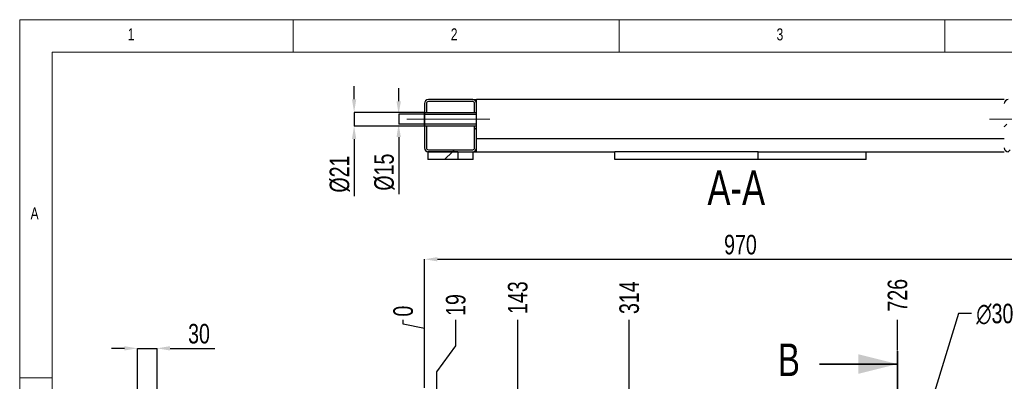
# Model space of a CAD drawing. Header units: millimetres. Extents: x 5 to 589, y 5 to 415.
# Tile 6 of 18: x 5 to 156, y 359 to 415. Entities that reach past the tile are written whole.
import ezdxf

# ---------------------------------------------------------------- set-up
doc = ezdxf.new("R2010")
doc.units = ezdxf.units.MM
doc.header["$PDSIZE"] = -1
doc.linetypes.add('CENTERX2', pattern=[20.32, 12.7, -2.54, 2.54, -2.54])
for name, color, linetype in [('COTES', 1, 'Continuous'), ('NOTES', 6, 'Continuous'), ('TRAIT-FINS', 9, 'Continuous'), ('TRAIT-MIXTES', 3, 'CENTERX2')]:
    doc.layers.add(name, color=color, linetype=linetype)
doc.layers.add('TRAIT-FORT', color=4, linetype='Continuous', lineweight=25)
doc.styles.add('SLDTEXTSTYLE0', font='TXT', dxfattribs={"width": 0.75})
doc.dimstyles.new('SLDDIMSTYLE0', dxfattribs={"dimtxt": 3, "dimasz": 0.333333, "dimexe": 0, "dimexo": 0.0625, "dimgap": 0.75, "dimtad": 0, "dimtih": 1, "dimtoh": 1, "dimdec": 0, "dimlfac": 10, "dimrnd": 1e-09, "dimdsep": 46, "dimtxsty": 'SLDTEXTSTYLE0', "dimblk1": 'ORIGIN', "dimblk2": 'ORIGIN', "dimsah": 1, "dimcen": 0.09, "dimadec": 0, "dimazin": 2, "dimtfac": 1, "dimtdec": 0, "dimtofl": 0, "dimtmove": 0, "dimatfit": 3, "dimldrblk": 'ORIGIN', "dimfxl": 1, "dimfrac": 2, "dimtolj": 1, "dimtzin": 12, "dimarcsym": 0})
doc.dimstyles.new('SLDDIMSTYLE1', dxfattribs={"dimtxt": 3, "dimasz": 2, "dimexe": 0, "dimexo": 0.0625, "dimgap": 0.75, "dimtad": 0, "dimtih": 1, "dimtoh": 1, "dimdec": 0, "dimlfac": 10, "dimrnd": 1e-09, "dimzin": 12, "dimdsep": 46, "dimtxsty": 'SLDTEXTSTYLE0', "dimsah": 1, "dimcen": 0.09, "dimadec": 0, "dimazin": 3, "dimtfac": 1, "dimtdec": 0, "dimtofl": 0, "dimtmove": 0, "dimatfit": 3, "dimfxl": 1, "dimfrac": 2, "dimtolj": 1, "dimtzin": 12, "dimarcsym": 0})
doc.dimstyles.new('SLDDIMSTYLE2', dxfattribs={"dimtxt": 3, "dimasz": 2, "dimexe": 0, "dimexo": 0.0625, "dimgap": 0.75, "dimtad": 1, "dimdec": 0, "dimlfac": 10, "dimrnd": 1e-09, "dimzin": 12, "dimdsep": 46, "dimtxsty": 'SLDTEXTSTYLE0', "dimsah": 1, "dimcen": 0.09, "dimadec": 0, "dimazin": 3, "dimtfac": 1, "dimtdec": 0, "dimtofl": 0, "dimtmove": 0, "dimatfit": 3, "dimfxl": 1, "dimfrac": 2, "dimtolj": 1, "dimtzin": 12, "dimarcsym": 0})
doc.dimstyles.new('SLDDIMSTYLE3', dxfattribs={"dimtxt": 3, "dimasz": 2, "dimexe": 0, "dimexo": 0.0625, "dimgap": 0.75, "dimtad": 0, "dimtih": 1, "dimtoh": 1, "dimdec": 0, "dimlfac": 10, "dimrnd": 1e-09, "dimzin": 12, "dimdsep": 46, "dimtxsty": 'SLDTEXTSTYLE0', "dimblk1": 'NONE', "dimsah": 1, "dimcen": 0, "dimadec": 0, "dimazin": 3, "dimtfac": 1, "dimtdec": 0, "dimtmove": 0, "dimatfit": 3, "dimldrblk": 'NONE', "dimfxl": 1, "dimfrac": 2, "dimtolj": 1, "dimtzin": 12, "dimarcsym": 0})
doc.dimstyles.new('SLDDIMSTYLE7', dxfattribs={"dimtxt": 3, "dimasz": 2, "dimexe": 0, "dimexo": 0.0625, "dimgap": 0.75, "dimtad": 1, "dimdec": 0, "dimlfac": 10, "dimrnd": 1e-09, "dimzin": 12, "dimdsep": 46, "dimtxsty": 'SLDTEXTSTYLE0', "dimsah": 1, "dimcen": 0.09, "dimadec": 0, "dimazin": 3, "dimtfac": 1, "dimtdec": 0, "dimtmove": 0, "dimatfit": 0, "dimfxl": 1, "dimfrac": 2, "dimtolj": 1, "dimtzin": 12, "dimarcsym": 0})
pattern_1 = [(45, (0, 0), (-13.4704, 13.4704), []), (45, (4.49, 0), (-13.4704, 13.4704), []), (45, (8.98, 0), (-13.4704, 13.4704), []), (45, (13.47, 0), (-13.4704, 13.4704), [])]

# ---------------------------------------------------------------- blocks, each defined once
blk = doc.blocks.new('_D_7')
at = {"layer": 'COTES', "color": 0, "lineweight": -2, "transparency": 16777216}
for p, q in [((63.87, 368.26), (63.87, 368.93)), ((67.13, 367.6), (63.87, 368.26)), ((67.13, 358.49), (67.13, 367.6))]:
    blk.add_line(p, q, dxfattribs=at)
at = {"layer": 'Defpoints', "color": 0, "transparency": 16777216}
for p in [(63.87, 368.93), (67.13, 358.43), (67.13, 358.43)]:
    blk.add_point(p, dxfattribs=at)
at = {"layer": 'COTES', "color": 0, "transparency": 16777216, "insert": (63.87, 370.24), "char_height": 3, "attachment_point": 5, "rotation": 90, "style": 'SLDTEXTSTYLE0'}
blk.add_mtext('\\A1;0', dxfattribs=at)
blk = doc.blocks.new('_ORIGIN')
at = {"color": 0, "linetype": 'ByBlock', "lineweight": -2}
blk.add_line((0, 0), (-1, 0), dxfattribs=at)
blk.add_circle((0, 0), 0.5, dxfattribs=at)
blk = doc.blocks.new('_D_8')
at = {"layer": 'COTES', "color": 0, "lineweight": -2, "transparency": 16777216}
for p, q in [((71.94, 364.93), (71.94, 368.93)), ((69.05, 360.93), (71.94, 364.93)), ((69.05, 145.53), (69.05, 360.93))]:
    blk.add_line(p, q, dxfattribs=at)
at = {"layer": 'Defpoints', "color": 0, "transparency": 16777216}
for p in [(71.94, 368.93), (67.13, 358.43), (69.05, 145.47)]:
    blk.add_point(p, dxfattribs=at)
at = {"layer": 'COTES', "color": 0, "transparency": 16777216, "insert": (71.94, 371.18), "char_height": 3, "attachment_point": 5, "rotation": 90, "style": 'SLDTEXTSTYLE0'}
blk.add_mtext('\\A1;19', dxfattribs=at)
blk = doc.blocks.new('_D_9')
at = {"layer": 'COTES', "color": 0, "lineweight": -2, "transparency": 16777216}
blk.add_line((81.46, 308.24), (81.46, 368.93), dxfattribs=at)
at = {"layer": 'Defpoints', "color": 0, "transparency": 16777216}
for p in [(81.46, 368.93), (67.13, 358.43), (81.46, 308.18)]:
    blk.add_point(p, dxfattribs=at)
at = {"layer": 'COTES', "color": 0, "transparency": 16777216, "insert": (81.46, 372.31), "char_height": 3, "attachment_point": 5, "rotation": 90, "style": 'SLDTEXTSTYLE0'}
blk.add_mtext('\\A1;143', dxfattribs=at)
blk = doc.blocks.new('_D_10')
at = {"layer": 'COTES', "color": 0, "lineweight": -2, "transparency": 16777216}
blk.add_line((98.57, 216.4), (98.57, 368.93), dxfattribs=at)
at = {"layer": 'Defpoints', "color": 0, "transparency": 16777216}
for p in [(98.57, 368.93), (67.13, 358.43), (98.57, 216.33)]:
    blk.add_point(p, dxfattribs=at)
at = {"layer": 'COTES', "color": 0, "transparency": 16777216, "insert": (98.57, 372.31), "char_height": 3, "attachment_point": 5, "rotation": 90, "style": 'SLDTEXTSTYLE0'}
blk.add_mtext('\\A1;314', dxfattribs=at)
blk = doc.blocks.new('_D_11')
at = {"layer": 'COTES', "color": 0, "lineweight": -2, "transparency": 16777216}
blk.add_line((139.75, 364.18), (139.75, 368.93), dxfattribs=at)
at = {"layer": 'Defpoints', "color": 0, "transparency": 16777216}
for p in [(139.75, 368.93), (139.75, 364.12), (67.13, 358.43)]:
    blk.add_point(p, dxfattribs=at)
at = {"layer": 'COTES', "color": 0, "transparency": 16777216, "insert": (139.75, 372.68), "char_height": 3, "attachment_point": 5, "rotation": 90, "style": 'SLDTEXTSTYLE0'}
blk.add_mtext('\\A1;726', dxfattribs=at)
blk = doc.blocks.new('_D_25')
at = {"layer": 'COTES', "color": 0, "lineweight": -2, "transparency": 16777216}
for p, q in [((67.13, 358.49), (67.13, 378.21)), ((69.13, 378.21), (162.13, 378.21)), ((164.13, 358.49), (164.13, 378.21))]:
    blk.add_line(p, q, dxfattribs=at)
at = {"layer": 'COTES', "color": 0, "transparency": 16777216}
for points in [[(69.13, 378.54), (69.13, 377.88), (67.13, 378.21)], [(162.13, 378.54), (162.13, 377.88), (164.13, 378.21)]]:
    blk.add_solid(points, dxfattribs=at)
at = {"layer": 'Defpoints', "color": 0, "transparency": 16777216}
for p in [(164.13, 378.21), (67.13, 358.43), (164.13, 358.43)]:
    blk.add_point(p, dxfattribs=at)
at = {"layer": 'COTES', "color": 0, "transparency": 16777216, "insert": (115.63, 381.96), "char_height": 3, "attachment_point": 2, "style": 'SLDTEXTSTYLE0'}
blk.add_mtext('\\A1;970', dxfattribs=at)
blk = doc.blocks.new('_D_31')
at = {"layer": 'COTES', "color": 0, "lineweight": -2, "transparency": 16777216}
for p, q in [((149.09, 369.88), (140.78, 342.88)), ((151.09, 369.88), (149.09, 369.88)), ((139.3, 338.1), (140.19, 340.97))]:
    blk.add_line(p, q, dxfattribs=at)
at = {"layer": 'COTES', "color": 0, "transparency": 16777216}
blk.add_solid([(140.46, 342.98), (141.09, 342.78), (140.19, 340.97)], dxfattribs=at)
at = {"layer": 'Defpoints', "color": 0, "transparency": 16777216}
for p in [(140.19, 340.97), (139.3, 338.1)]:
    blk.add_point(p, dxfattribs=at)
at = {"layer": 'COTES', "color": 0, "transparency": 16777216, "insert": (151.84, 371.38), "char_height": 3, "attachment_point": 1, "style": 'SLDTEXTSTYLE0'}
blk.add_mtext('\\A1;∅30', dxfattribs=at)
blk = doc.blocks.new('_NONE')
blk = doc.blocks.new('_D_38')
at = {"layer": 'COTES', "color": 0, "lineweight": -2, "transparency": 16777216}
for p, q in [((63.17, 402.47), (63.17, 404.47)), ((67.07, 400.47), (63.17, 400.47)), ((63.17, 400.47), (63.17, 398.97)), ((67.07, 398.97), (63.17, 398.97)), ((63.17, 396.97), (63.17, 388.22))]:
    blk.add_line(p, q, dxfattribs=at)
at = {"layer": 'COTES', "color": 0, "transparency": 16777216}
for points in [[(62.84, 402.47), (63.51, 402.47), (63.17, 400.47)], [(62.84, 396.97), (63.51, 396.97), (63.17, 398.97)]]:
    blk.add_solid(points, dxfattribs=at)
at = {"layer": 'Defpoints', "color": 0, "transparency": 16777216}
for p in [(67.13, 400.47), (63.17, 398.97), (67.13, 398.97)]:
    blk.add_point(p, dxfattribs=at)
at = {"layer": 'COTES', "color": 0, "transparency": 16777216, "insert": (59.42, 391.59), "char_height": 3, "attachment_point": 2, "rotation": 90, "style": 'SLDTEXTSTYLE0'}
blk.add_mtext('\\A1;%%c15', dxfattribs=at)
blk = doc.blocks.new('_D_39')
at = {"layer": 'COTES', "color": 0, "lineweight": -2, "transparency": 16777216}
for p, q in [((56.33, 402.77), (56.33, 404.77)), ((67.07, 400.77), (56.33, 400.77)), ((56.33, 400.77), (56.33, 398.67)), ((67.07, 398.67), (56.33, 398.67)), ((56.33, 396.67), (56.33, 387.92))]:
    blk.add_line(p, q, dxfattribs=at)
at = {"layer": 'COTES', "color": 0, "transparency": 16777216}
for points in [[(56, 402.77), (56.66, 402.77), (56.33, 400.77)], [(56, 396.67), (56.66, 396.67), (56.33, 398.67)]]:
    blk.add_solid(points, dxfattribs=at)
at = {"layer": 'Defpoints', "color": 0, "transparency": 16777216}
for p in [(56.33, 400.77), (67.13, 400.77), (67.13, 398.67)]:
    blk.add_point(p, dxfattribs=at)
at = {"layer": 'COTES', "color": 0, "transparency": 16777216, "insert": (52.58, 391.29), "char_height": 3, "attachment_point": 2, "rotation": 90, "style": 'SLDTEXTSTYLE0'}
blk.add_mtext('\\A1;%%c21', dxfattribs=at)
blk = doc.blocks.new('_D_79')
at = {"layer": 'COTES', "color": 0, "lineweight": -2, "transparency": 16777216}
for p, q in [((21.08, 364.53), (19.08, 364.53)), ((23.08, 357.89), (23.08, 364.53)), ((23.08, 364.53), (26.08, 364.53)), ((26.08, 279.74), (26.08, 364.53)), ((28.08, 364.53), (34.96, 364.53))]:
    blk.add_line(p, q, dxfattribs=at)
at = {"layer": 'COTES', "color": 0, "transparency": 16777216}
for points in [[(21.08, 364.86), (21.08, 364.2), (23.08, 364.53)], [(28.08, 364.86), (28.08, 364.2), (26.08, 364.53)]]:
    blk.add_solid(points, dxfattribs=at)
at = {"layer": 'Defpoints', "color": 0, "transparency": 16777216}
for p in [(23.08, 364.53), (23.08, 357.83), (26.08, 279.68)]:
    blk.add_point(p, dxfattribs=at)
at = {"layer": 'COTES', "color": 0, "transparency": 16777216, "insert": (32.52, 368.28), "char_height": 3, "attachment_point": 2, "style": 'SLDTEXTSTYLE0'}
blk.add_mtext('\\A1;30', dxfattribs=at)

msp = doc.modelspace()

# ---------------------------------------------------------------- hatches: boundary and pattern name
at = {"layer": 'TRAIT-FINS'}
h = msp.add_hatch(dxfattribs=at)
h.set_pattern_fill('DIN 201 ACIER ET FONTE', color=256, style=0, pattern_type=2)
h.set_pattern_definition(pattern_1)
edge = h.paths.add_edge_path(flags=0)
edge.add_line((163.53, 402.72), (156.73, 402.72))
edge.add_arc((156.73, 402.12), 0.6, 90, 180)
edge.add_line((156.13, 402.12), (156.13, 400.77))
edge.add_line((156.13, 400.77), (156.43, 400.77))
edge.add_line((156.43, 400.77), (156.43, 402.12))
edge.add_arc((156.73, 402.12), 0.3, 90, 180, ccw=False)
edge.add_line((156.73, 402.42), (163.53, 402.42))
edge.add_arc((163.53, 402.12), 0.3, 0, 90, ccw=False)
edge.add_line((163.83, 402.12), (163.83, 400.77))
edge.add_line((163.83, 400.77), (164.13, 400.77))
edge.add_line((164.13, 400.77), (164.13, 402.12))
edge.add_arc((163.53, 402.12), 0.6, 0, 90)
h = msp.add_hatch(dxfattribs=at)
h.set_pattern_fill('DIN 201 ACIER ET FONTE', color=256, style=0, pattern_type=2)
h.set_pattern_definition(pattern_1)
h.paths.add_polyline_path([(156.13, 400.77), (156.13, 400.47), (164.13, 400.47), (164.13, 400.77)], flags=0)
h = msp.add_hatch(dxfattribs=at)
h.set_pattern_fill('DIN 201 ACIER ET FONTE', color=256, style=0, pattern_type=2)
h.set_pattern_definition(pattern_1)
edge = h.paths.add_edge_path(flags=0)
edge.add_line((67.43, 395.32), (67.43, 398.67))
edge.add_line((67.43, 398.67), (67.13, 398.67))
edge.add_line((67.13, 398.67), (67.13, 395.32))
edge.add_arc((67.73, 395.32), 0.6, 180, 270)
edge.add_line((67.73, 394.72), (74.53, 394.72))
edge.add_arc((74.53, 395.32), 0.6, 270, 360)
edge.add_line((75.13, 395.32), (75.13, 398.67))
edge.add_line((75.13, 398.67), (74.83, 398.67))
edge.add_line((74.83, 398.67), (74.83, 395.32))
edge.add_arc((74.53, 395.32), 0.3, 270, 360, ccw=False)
edge.add_line((74.53, 395.02), (67.73, 395.02))
edge.add_arc((67.73, 395.32), 0.3, 180, 270, ccw=False)
h = msp.add_hatch(dxfattribs=at)
h.set_pattern_fill('DIN 201 ACIER ET FONTE', color=256, style=0, pattern_type=2)
h.set_pattern_definition(pattern_1)
h.paths.add_polyline_path([(164.13, 398.67), (164.13, 398.97), (156.13, 398.97), (156.13, 398.67)], flags=0)
h = msp.add_hatch(dxfattribs=at)
h.set_pattern_fill('DIN 201 ACIER ET FONTE', color=256, style=0, pattern_type=2)
h.set_pattern_definition(pattern_1)
edge = h.paths.add_edge_path(flags=0)
edge.add_arc((163.53, 395.32), 0.3, 270, 360, ccw=False)
edge.add_line((163.53, 395.02), (156.73, 395.02))
edge.add_arc((156.73, 395.32), 0.3, 180, 270, ccw=False)
edge.add_line((156.43, 395.32), (156.43, 398.67))
edge.add_line((156.43, 398.67), (156.13, 398.67))
edge.add_line((156.13, 398.67), (156.13, 395.32))
edge.add_arc((156.73, 395.32), 0.6, 180, 270)
edge.add_line((156.73, 394.72), (163.53, 394.72))
edge.add_arc((163.53, 395.32), 0.6, 270, 360)
edge.add_line((164.13, 395.32), (164.13, 398.67))
edge.add_line((164.13, 398.67), (163.83, 398.67))
edge.add_line((163.83, 398.67), (163.83, 395.32))
h = msp.add_hatch(dxfattribs=at)
h.set_pattern_fill('DIN 201 ACIER ET FONTE', color=256, style=0, pattern_type=2)
h.set_pattern_definition(pattern_1)
h.paths.add_polyline_path([(72.23, 394.72), (67.63, 394.72), (67.63, 393.52), (72.23, 393.52)], flags=0)

# ---------------------------------------------------------------- linework, layer by layer
at = {"lineweight": 18}
for p, q in [((589, 415), (5, 415)), ((5, 415), (5, 5)), ((47, 410), (47, 415)), ((97, 415), (97, 410)), ((147, 410), (147, 415)), ((584, 410), (10, 410)), ((10, 410), (10, 10)), ((10, 360), (5, 360))]:
    msp.add_line(p, q, dxfattribs=at)
at = {"lineweight": 35}
for p, q in [((139.75, 364.12), (139.75, 321.3)), ((127.75, 362.12), (139.75, 362.12))]:
    msp.add_line(p, q, dxfattribs=at)
msp.add_solid([(139.75, 362.12), (133.75, 363.62), (133.75, 360.62)], dxfattribs=at)
at = {"layer": 'TRAIT-FORT', "lineweight": 25}
for p, q in [((67.13, 402.12), (67.13, 400.77)), ((67.43, 402.12), (67.43, 400.77)), ((74.53, 402.72), (67.73, 402.72)), ((74.53, 402.42), (67.73, 402.42)), ((74.53, 402.72), (75.13, 402.72)), ((74.83, 400.77), (74.83, 402.12)), ((75.13, 402.12), (75.13, 402.72)), ((156.13, 402.72), (75.13, 402.72)), ((75.13, 400.77), (75.13, 402.12)), ((67.13, 400.77), (75.13, 400.77)), ((67.13, 400.77), (67.13, 400.47)), ((67.13, 400.77), (67.43, 400.77)), ((67.13, 398.67), (67.13, 400.77)), ((74.83, 400.77), (75.13, 400.77)), ((75.13, 400.47), (75.13, 400.77)), ((67.13, 400.47), (75.13, 400.47)), ((67.13, 400.47), (67.13, 398.97)), ((75.13, 398.97), (75.13, 400.47)), ((75.13, 398.97), (67.13, 398.97)), ((67.13, 398.97), (67.13, 398.67)), ((75.13, 398.67), (67.13, 398.67)), ((67.43, 398.67), (67.13, 398.67)), ((67.13, 398.67), (67.13, 395.32)), ((67.43, 398.67), (67.43, 395.32)), ((75.13, 398.67), (74.83, 398.67)), ((74.83, 395.32), (74.83, 398.67)), ((75.13, 398.67), (75.13, 398.97)), ((75.13, 395.32), (75.13, 398.67)), ((156.13, 396.72), (75.13, 396.72)), ((67.63, 394.72), (67.63, 393.52)), ((72.23, 394.72), (67.63, 394.72)), ((67.73, 395.02), (74.53, 395.02)), ((67.73, 394.72), (74.53, 394.72)), ((72.23, 394.72), (72.23, 393.52)), ((74.63, 393.52), (74.63, 394.72)), ((74.63, 394.72), (75.13, 394.72)), ((75.13, 394.72), (75.13, 395.32)), ((75.13, 394.72), (96.33, 394.72)), ((96.33, 393.52), (96.33, 394.72)), ((118.33, 394.72), (96.33, 394.72)), ((118.33, 393.52), (118.33, 394.72)), ((118.33, 394.72), (156.13, 394.72)), ((134.93, 393.52), (134.93, 394.72)), ((72.23, 393.52), (67.63, 393.52)), ((74.63, 393.52), (72.23, 393.52)), ((118.33, 393.52), (96.33, 393.52)), ((134.93, 393.52), (118.33, 393.52))]:
    msp.add_line(p, q, dxfattribs=at)
for centre, radius, start, end in [((67.73, 402.12), 0.6, 90, 180), ((67.73, 402.12), 0.3, 90, 180), ((74.53, 402.12), 0.6, 0, 90), ((74.53, 402.12), 0.3, 0, 90), ((156.73, 402.12), 0.6, 90, 180), ((67.73, 395.32), 0.6, 180, 270), ((67.73, 395.32), 0.3, 180, 270), ((74.53, 395.32), 0.3, 270, 0), ((74.53, 395.32), 0.6, 270, 0), ((156.73, 395.32), 0.6, 180, 270)]:
    msp.add_arc(centre, radius, start, end, dxfattribs=at)
at = {"layer": 'TRAIT-MIXTES', "lineweight": 18}
for p, q in [((64.44, 399.72), (77.24, 399.72)), ((153.85, 399.72), (167.83, 399.72))]:
    msp.add_line(p, q, dxfattribs=at)

# ---------------------------------------------------------------- texts
at = {"insert": (121.41, 365.27), "char_height": 5, "attachment_point": 1, "style": 'SLDTEXTSTYLE0'}
msp.add_mtext('B', dxfattribs=at)
at = {"layer": 'NOTES', "style": 'SLDTEXTSTYLE0'}
for s, insert, char_height, attachment_point in [('1', (21.58, 413.67), 1.85, 1), ('2', (71.17, 413.67), 1.85, 1), ('3', (121.17, 413.67), 1.85, 1), ('A-A', (114.99, 391.84), 5.292, 2), ('A', (6.67, 386.17), 1.85, 1)]:
    msp.add_mtext(s, dxfattribs=dict(at, insert=insert, char_height=char_height, attachment_point=attachment_point))

# ---------------------------------------------------------------- dimensions: what is measured, and where the dimension line sits
at = {"layer": 'COTES'}
for base, p1, p2, picture, middle in [((56.33, 400.77), (67.13, 398.67), (67.13, 400.77), '_D_39', (56.33, 391.29)), ((63.17, 398.97), (67.13, 400.47), (67.13, 398.97), '_D_38', (63.17, 391.59))]:
    dim = msp.add_linear_dim(base=base, p1=p1, p2=p2, angle=90, text='%%c<>', dimstyle='SLDDIMSTYLE7', dxfattribs=at)
    dim.commit()
    dim.dimension.update_dxf_attribs({"geometry": picture, "text_midpoint": middle, "dimtype": 160})
for base, p1, p2, dimstyle, picture, middle in [((164.13, 378.21), (67.13, 358.43), (164.13, 358.43), 'SLDDIMSTYLE2', '_D_25', (115.63, 378.21)), ((23.08, 364.53), (26.08, 279.68), (23.08, 357.83), 'SLDDIMSTYLE7', '_D_79', (32.52, 364.53))]:
    dim = msp.add_linear_dim(base=base, p1=p1, p2=p2, dimstyle=dimstyle, dxfattribs=at)
    dim.commit()
    dim.dimension.update_dxf_attribs({"geometry": picture, "text_midpoint": middle, "dimtype": 160})
for feature_location, offset, origin, dimstyle, picture, middle in [((139.75, 364.12), (0, 4.81), (67.13, 358.43), 'SLDDIMSTYLE1', '_D_11', (139.75, 372.68)), ((81.46, 308.18), (0, 60.75), (67.13, 358.43), 'SLDDIMSTYLE1', '_D_9', (81.46, 372.31)), ((98.57, 216.33), (0, 152.6), (67.13, 358.43), 'SLDDIMSTYLE1', '_D_10', (98.57, 372.31)), ((69.05, 145.47), (2.89, 223.46), (67.13, 358.43), 'SLDDIMSTYLE1', '_D_8', (71.94, 371.18)), ((67.13137926, 358.43067688), (-3.2642345, 10.5), (67.13137926, 358.43067688), 'SLDDIMSTYLE0', '_D_7', (63.86714477, 370.24317688))]:
    dim = msp.add_ordinate_dim(feature_location=feature_location, offset=offset, dtype=1, origin=origin, dimstyle=dimstyle, dxfattribs=at)
    dim.commit()
    dim.dimension.update_dxf_attribs({"geometry": picture, "text_midpoint": middle})
dim = msp.add_diameter_dim_2p(p1=(139.3, 338.1), p2=(140.19, 340.97), dimstyle='SLDDIMSTYLE3', dxfattribs=at)
dim.commit()
dim.dimension.update_dxf_attribs({"geometry": '_D_31', "text_midpoint": (154.66, 369.88), "dimtype": 163})

doc.saveas('drawing.dxf')
